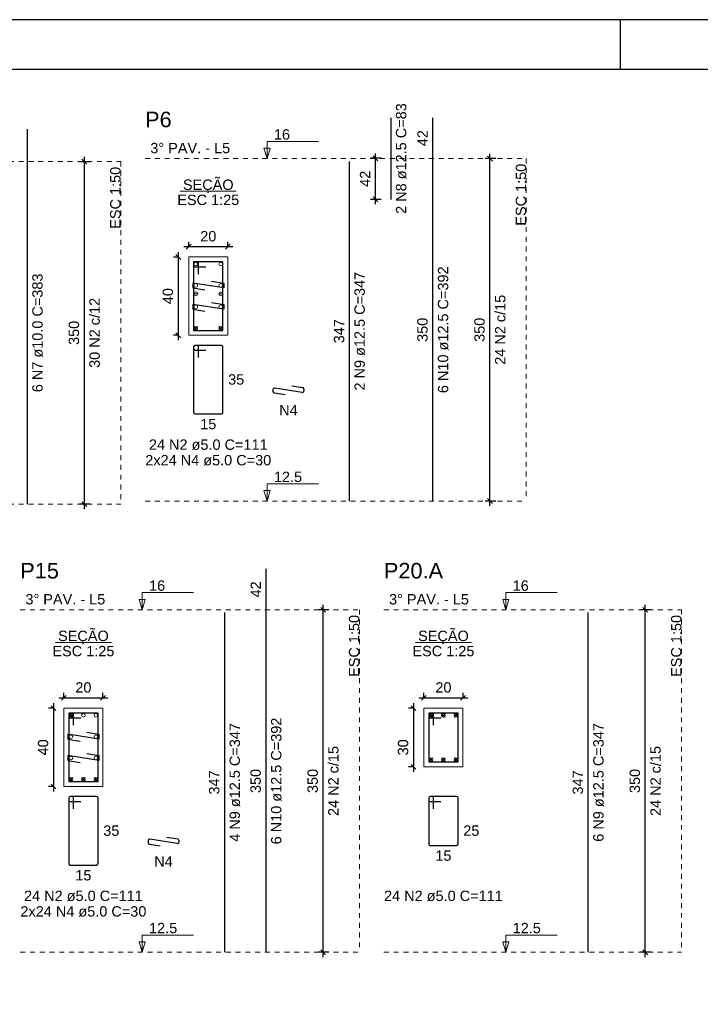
# Model space of a CAD drawing. Header units: millimetres. Extents: x 10 to 1250, y -62 to 528.
# Tile 253 of 256: x 286 to 300, y 352 to 372. Entities that reach past the tile are written whole.
import ezdxf

# ---------------------------------------------------------------- set-up
doc = ezdxf.new("R2010")
doc.units = ezdxf.units.MM
doc.header["$LTSCALE"] = 0.05
doc.linetypes.add('DOT', pattern=[6.35, 0, -6.35])
for name, color, linetype, lineweight in [('Descrição da armadura', 7, 'Continuous', 5), ('DT-Barras na forma', 2, 'Continuous', 30), ('DT-Barras no corte', 5, 'Continuous', 5), ('DT-Barras rebatidas', 2, 'Continuous', 30), ('DT-Cotas', 9, 'Continuous', 5), ('DT-Forma', 5, 'Continuous', 5), ('DT-Pontilhado', 9, 'DOT', 5), ('DT-Textos', 7, 'Continuous', 5), ('DT-Título', 3, 'Continuous', 20), ('Textos armaduras', 7, 'Continuous', 5)]:
    doc.layers.add(name, color=color, linetype=linetype, lineweight=lineweight)
doc.layers.add('FOLHA_PADRÃO', color=7, linetype='Continuous')
doc.styles.add('Arial', font='arial.ttf')
doc.styles.get("Standard").update_dxf_attribs({"font": 'arial.ttf'})
doc.dimstyles.new('UM_25.000000', dxfattribs={"dimtxt": 0.18, "dimasz": 0.1, "dimexe": 0.1, "dimexo": 0.2, "dimgap": 0, "dimtad": 1, "dimtih": 1, "dimtoh": 1, "dimdec": 1, "dimlfac": 25, "dimzin": 0, "dimdsep": 46, "dimtxsty": 'Standard', "dimcen": 0.09, "dimdle": 0.1, "dimadec": 1, "dimazin": 2, "dimtfac": 1, "dimtdec": 4, "dimtofl": 0, "dimtmove": 0, "dimatfit": 3, "dimfxl": 1, "dimtolj": 1, "dimarcsym": 0})
doc.dimstyles.new('UM_50.000000', dxfattribs={"dimtxt": 0.18, "dimasz": 0.1, "dimexe": 0.1, "dimexo": 0.2, "dimgap": 0.1, "dimtad": 1, "dimdec": 1, "dimlfac": 50, "dimzin": 0, "dimdsep": 46, "dimtxsty": 'Standard', "dimblk": 'OBLIQUE', "dimcen": 0.09, "dimdle": 0.1, "dimadec": 1, "dimazin": 2, "dimtfac": 1, "dimtdec": 1, "dimtofl": 0, "dimtmove": 0, "dimatfit": 3, "dimldrblk": 'OBLIQUE', "dimfxl": 1, "dimtolj": 1, "dimarcsym": 1})

# ---------------------------------------------------------------- blocks, each defined once
blk = doc.blocks.new('_Oblique')
at = {"color": 0, "linetype": 'ByBlock', "lineweight": -2}
blk.add_line((-0.5, -0.5), (0.5, 0.5), dxfattribs=at)
blk = doc.blocks.new('*D3539')
at = {"layer": 'Defpoints', "color": 0, "transparency": 16777216}
for p in [(287.768, 369.377), (288.086, 369.377), (288.086, 362.377)]:
    blk.add_point(p, dxfattribs=at)
at = {"layer": 'DT-Cotas', "color": 0, "lineweight": -2, "transparency": 16777216}
for p, q in [((287.886, 369.377), (287.668, 369.377)), ((287.768, 362.277), (287.768, 369.477)), ((287.886, 362.377), (287.668, 362.377))]:
    blk.add_line(p, q, dxfattribs=at)
at = {"layer": 'DT-Cotas', "color": 0, "lineweight": -2, "transparency": 16777216, "xscale": 0.1, "yscale": 0.1, "zscale": 0.1}
for p, rotation in [((287.768, 369.377), 90), ((287.768, 362.377), 270)]:
    blk.add_blockref('_Oblique', p, dxfattribs=dict(at, rotation=rotation))
blk = doc.blocks.new('*D3540')
at = {"layer": 'Defpoints', "color": 0, "transparency": 16777216}
for p in [(287.768, 369.377), (288.086, 369.377), (288.086, 362.377)]:
    blk.add_point(p, dxfattribs=at)
at = {"layer": 'DT-Cotas', "color": 0, "lineweight": -2, "transparency": 16777216}
for p, q in [((287.886, 369.377), (287.668, 369.377)), ((287.768, 362.277), (287.768, 369.477)), ((287.886, 362.377), (287.668, 362.377))]:
    blk.add_line(p, q, dxfattribs=at)
at = {"layer": 'DT-Cotas', "color": 0, "lineweight": -2, "transparency": 16777216, "xscale": 0.1, "yscale": 0.1, "zscale": 0.1}
for p, rotation in [((287.768, 369.377), 90), ((287.768, 362.377), 270)]:
    blk.add_blockref('_Oblique', p, dxfattribs=dict(at, rotation=rotation))
blk = doc.blocks.new('*D3549')
at = {"layer": 'Defpoints', "color": 0, "transparency": 16777216}
for p in [(289.9, 367.428), (289.688, 365.828), (289.9, 365.828)]:
    blk.add_point(p, dxfattribs=at)
at = {"layer": 'DT-Cotas', "color": 0, "lineweight": -2, "transparency": 16777216}
for p, q in [((289.688, 367.528), (289.688, 365.728)), ((289.7, 367.428), (289.588, 367.428)), ((289.7, 365.828), (289.588, 365.828))]:
    blk.add_line(p, q, dxfattribs=at)
at = {"layer": 'DT-Cotas', "color": 0, "lineweight": -2, "transparency": 16777216, "xscale": 0.1, "yscale": 0.1, "zscale": 0.1}
for p, rotation in [((289.688, 367.428), 90), ((289.688, 365.828), 270)]:
    blk.add_blockref('_Oblique', p, dxfattribs=dict(at, rotation=rotation))
at = {"layer": 'DT-Cotas', "transparency": 16777216, "insert": (289.476, 366.628), "char_height": 0.2118, "attachment_point": 5, "rotation": 90, "style": 'Arial'}
blk.add_mtext('\\A1;40', dxfattribs=at)
blk = doc.blocks.new('*D3550')
at = {"layer": 'Defpoints', "color": 0, "transparency": 16777216}
for p in [(290.7, 367.64), (289.9, 367.428), (290.7, 367.428)]:
    blk.add_point(p, dxfattribs=at)
at = {"layer": 'DT-Cotas', "color": 0, "lineweight": -2, "transparency": 16777216}
for p, q in [((289.9, 367.628), (289.9, 367.74)), ((290.7, 367.628), (290.7, 367.74)), ((289.8, 367.64), (290.8, 367.64))]:
    blk.add_line(p, q, dxfattribs=at)
at = {"layer": 'DT-Cotas', "color": 0, "lineweight": -2, "transparency": 16777216, "xscale": 0.1, "yscale": 0.1, "zscale": 0.1, "rotation": 180}
blk.add_blockref('_Oblique', (289.9, 367.64), dxfattribs=at)
at = {"layer": 'DT-Cotas', "color": 0, "lineweight": -2, "transparency": 16777216, "xscale": 0.1, "yscale": 0.1, "zscale": 0.1}
blk.add_blockref('_Oblique', (290.7, 367.64), dxfattribs=at)
at = {"layer": 'DT-Cotas', "transparency": 16777216, "insert": (290.3, 367.852), "char_height": 0.2118, "attachment_point": 5, "rotation": 0.0057, "style": 'Arial'}
blk.add_mtext('\\A1;20', dxfattribs=at)
blk = doc.blocks.new('*D3551')
at = {"layer": 'Defpoints', "color": 0, "transparency": 16777216}
for p in [(293.716, 369.447), (294.034, 369.447), (294.034, 368.607)]:
    blk.add_point(p, dxfattribs=at)
at = {"layer": 'DT-Cotas', "color": 0, "lineweight": -2, "transparency": 16777216}
for p, q in [((293.716, 368.507), (293.716, 369.547)), ((293.834, 369.447), (293.616, 369.447)), ((293.834, 368.607), (293.616, 368.607))]:
    blk.add_line(p, q, dxfattribs=at)
at = {"layer": 'DT-Cotas', "color": 0, "lineweight": -2, "transparency": 16777216, "xscale": 0.1, "yscale": 0.1, "zscale": 0.1}
for p, rotation in [((293.716, 369.447), 90), ((293.716, 368.607), 270)]:
    blk.add_blockref('_Oblique', p, dxfattribs=dict(at, rotation=rotation))
at = {"layer": 'DT-Cotas', "transparency": 16777216, "insert": (293.504, 369.027), "char_height": 0.2118, "attachment_point": 5, "rotation": 90, "style": 'Arial'}
blk.add_mtext('\\A1;42', dxfattribs=at)
blk = doc.blocks.new('*D3552')
at = {"layer": 'Defpoints', "color": 0, "transparency": 16777216}
for p in [(296.056, 369.44), (296.374, 369.44), (296.374, 362.44)]:
    blk.add_point(p, dxfattribs=at)
at = {"layer": 'DT-Cotas', "color": 0, "lineweight": -2, "transparency": 16777216}
for p, q in [((296.056, 362.34), (296.056, 369.54)), ((296.174, 369.44), (295.956, 369.44)), ((296.174, 362.44), (295.956, 362.44))]:
    blk.add_line(p, q, dxfattribs=at)
at = {"layer": 'DT-Cotas', "color": 0, "lineweight": -2, "transparency": 16777216, "xscale": 0.1, "yscale": 0.1, "zscale": 0.1}
for p, rotation in [((296.056, 369.44), 90), ((296.056, 362.44), 270)]:
    blk.add_blockref('_Oblique', p, dxfattribs=dict(at, rotation=rotation))
blk = doc.blocks.new('*D3553')
at = {"layer": 'Defpoints', "color": 0, "transparency": 16777216}
for p in [(296.056, 369.44), (296.374, 369.44), (296.374, 362.44)]:
    blk.add_point(p, dxfattribs=at)
at = {"layer": 'DT-Cotas', "color": 0, "lineweight": -2, "transparency": 16777216}
for p, q in [((296.056, 362.34), (296.056, 369.54)), ((296.174, 369.44), (295.956, 369.44)), ((296.174, 362.44), (295.956, 362.44))]:
    blk.add_line(p, q, dxfattribs=at)
at = {"layer": 'DT-Cotas', "color": 0, "lineweight": -2, "transparency": 16777216, "xscale": 0.1, "yscale": 0.1, "zscale": 0.1}
for p, rotation in [((296.056, 369.44), 90), ((296.056, 362.44), 270)]:
    blk.add_blockref('_Oblique', p, dxfattribs=dict(at, rotation=rotation))
blk = doc.blocks.new('*D3570')
at = {"layer": 'Defpoints', "color": 0, "transparency": 16777216}
for p in [(287.348, 358.205), (287.137, 356.605), (287.348, 356.605)]:
    blk.add_point(p, dxfattribs=at)
at = {"layer": 'DT-Cotas', "color": 0, "lineweight": -2, "transparency": 16777216}
for p, q in [((287.137, 358.305), (287.137, 356.505)), ((287.148, 358.205), (287.037, 358.205)), ((287.148, 356.605), (287.037, 356.605))]:
    blk.add_line(p, q, dxfattribs=at)
at = {"layer": 'DT-Cotas', "color": 0, "lineweight": -2, "transparency": 16777216, "xscale": 0.1, "yscale": 0.1, "zscale": 0.1}
for p, rotation in [((287.137, 358.205), 90), ((287.137, 356.605), 270)]:
    blk.add_blockref('_Oblique', p, dxfattribs=dict(at, rotation=rotation))
at = {"layer": 'DT-Cotas', "transparency": 16777216, "insert": (286.925, 357.405), "char_height": 0.2118, "attachment_point": 5, "rotation": 90, "style": 'Arial'}
blk.add_mtext('\\A1;40', dxfattribs=at)
blk = doc.blocks.new('*D3571')
at = {"layer": 'Defpoints', "color": 0, "transparency": 16777216}
for p in [(288.148, 358.417), (287.348, 358.205), (288.148, 358.205)]:
    blk.add_point(p, dxfattribs=at)
at = {"layer": 'DT-Cotas', "color": 0, "lineweight": -2, "transparency": 16777216}
for p, q in [((287.348, 358.405), (287.348, 358.517)), ((288.148, 358.405), (288.148, 358.517)), ((287.248, 358.417), (288.248, 358.417))]:
    blk.add_line(p, q, dxfattribs=at)
at = {"layer": 'DT-Cotas', "color": 0, "lineweight": -2, "transparency": 16777216, "xscale": 0.1, "yscale": 0.1, "zscale": 0.1, "rotation": 180}
blk.add_blockref('_Oblique', (287.348, 358.417), dxfattribs=at)
at = {"layer": 'DT-Cotas', "color": 0, "lineweight": -2, "transparency": 16777216, "xscale": 0.1, "yscale": 0.1, "zscale": 0.1}
blk.add_blockref('_Oblique', (288.148, 358.417), dxfattribs=at)
at = {"layer": 'DT-Cotas', "transparency": 16777216, "insert": (287.748, 358.629), "char_height": 0.2118, "attachment_point": 5, "rotation": 0.0057, "style": 'Arial'}
blk.add_mtext('\\A1;20', dxfattribs=at)
blk = doc.blocks.new('*D3572')
at = {"layer": 'Defpoints', "color": 0, "transparency": 16777216}
for p in [(292.647, 360.217), (292.965, 360.217), (292.965, 353.217)]:
    blk.add_point(p, dxfattribs=at)
at = {"layer": 'DT-Cotas', "color": 0, "lineweight": -2, "transparency": 16777216}
for p, q in [((292.647, 353.117), (292.647, 360.317)), ((292.765, 360.217), (292.547, 360.217)), ((292.765, 353.217), (292.547, 353.217))]:
    blk.add_line(p, q, dxfattribs=at)
at = {"layer": 'DT-Cotas', "color": 0, "lineweight": -2, "transparency": 16777216, "xscale": 0.1, "yscale": 0.1, "zscale": 0.1}
for p, rotation in [((292.647, 360.217), 90), ((292.647, 353.217), 270)]:
    blk.add_blockref('_Oblique', p, dxfattribs=dict(at, rotation=rotation))
blk = doc.blocks.new('*D3573')
at = {"layer": 'Defpoints', "color": 0, "transparency": 16777216}
for p in [(292.647, 360.217), (292.965, 360.217), (292.965, 353.217)]:
    blk.add_point(p, dxfattribs=at)
at = {"layer": 'DT-Cotas', "color": 0, "lineweight": -2, "transparency": 16777216}
for p, q in [((292.647, 353.117), (292.647, 360.317)), ((292.765, 360.217), (292.547, 360.217)), ((292.765, 353.217), (292.547, 353.217))]:
    blk.add_line(p, q, dxfattribs=at)
at = {"layer": 'DT-Cotas', "color": 0, "lineweight": -2, "transparency": 16777216, "xscale": 0.1, "yscale": 0.1, "zscale": 0.1}
for p, rotation in [((292.647, 360.217), 90), ((292.647, 353.217), 270)]:
    blk.add_blockref('_Oblique', p, dxfattribs=dict(at, rotation=rotation))
blk = doc.blocks.new('*D3574')
at = {"layer": 'Defpoints', "color": 0, "transparency": 16777216}
for p in [(294.705, 358.205), (294.493, 357.007), (294.705, 357.007)]:
    blk.add_point(p, dxfattribs=at)
at = {"layer": 'DT-Cotas', "color": 0, "lineweight": -2, "transparency": 16777216}
for p, q in [((294.493, 358.305), (294.493, 356.907)), ((294.505, 358.205), (294.393, 358.205)), ((294.505, 357.007), (294.393, 357.007))]:
    blk.add_line(p, q, dxfattribs=at)
at = {"layer": 'DT-Cotas', "color": 0, "lineweight": -2, "transparency": 16777216, "xscale": 0.1, "yscale": 0.1, "zscale": 0.1}
for p, rotation in [((294.493, 358.205), 90), ((294.493, 357.007), 270)]:
    blk.add_blockref('_Oblique', p, dxfattribs=dict(at, rotation=rotation))
at = {"layer": 'DT-Cotas', "transparency": 16777216, "insert": (294.281, 357.405), "char_height": 0.2118, "attachment_point": 5, "rotation": 90, "style": 'Arial'}
blk.add_mtext('\\A1;30', dxfattribs=at)
blk = doc.blocks.new('*D3575')
at = {"layer": 'Defpoints', "color": 0, "transparency": 16777216}
for p in [(295.505, 358.417), (294.705, 358.205), (295.505, 358.205)]:
    blk.add_point(p, dxfattribs=at)
at = {"layer": 'DT-Cotas', "color": 0, "lineweight": -2, "transparency": 16777216}
for p, q in [((294.705, 358.405), (294.705, 358.517)), ((295.505, 358.405), (295.505, 358.517)), ((294.605, 358.417), (295.605, 358.417))]:
    blk.add_line(p, q, dxfattribs=at)
at = {"layer": 'DT-Cotas', "color": 0, "lineweight": -2, "transparency": 16777216, "xscale": 0.1, "yscale": 0.1, "zscale": 0.1, "rotation": 180}
blk.add_blockref('_Oblique', (294.705, 358.417), dxfattribs=at)
at = {"layer": 'DT-Cotas', "color": 0, "lineweight": -2, "transparency": 16777216, "xscale": 0.1, "yscale": 0.1, "zscale": 0.1}
blk.add_blockref('_Oblique', (295.505, 358.417), dxfattribs=at)
at = {"layer": 'DT-Cotas', "transparency": 16777216, "insert": (295.105, 358.629), "char_height": 0.2118, "attachment_point": 5, "rotation": 0.0057, "style": 'Arial'}
blk.add_mtext('\\A1;20', dxfattribs=at)
blk = doc.blocks.new('*D3576')
at = {"layer": 'Defpoints', "color": 0, "transparency": 16777216}
for p in [(299.23, 360.217), (299.548, 360.217), (299.548, 353.217)]:
    blk.add_point(p, dxfattribs=at)
at = {"layer": 'DT-Cotas', "color": 0, "lineweight": -2, "transparency": 16777216}
for p, q in [((299.23, 353.117), (299.23, 360.317)), ((299.348, 360.217), (299.13, 360.217)), ((299.348, 353.217), (299.13, 353.217))]:
    blk.add_line(p, q, dxfattribs=at)
at = {"layer": 'DT-Cotas', "color": 0, "lineweight": -2, "transparency": 16777216, "xscale": 0.1, "yscale": 0.1, "zscale": 0.1}
for p, rotation in [((299.23, 360.217), 90), ((299.23, 353.217), 270)]:
    blk.add_blockref('_Oblique', p, dxfattribs=dict(at, rotation=rotation))
blk = doc.blocks.new('A2')
at = {"layer": 'FOLHA_PADRÃO', "color": 1, "linetype": 'Continuous'}
for points in [[(0, -42), (59.4, -42), (59.4, 0), (0, 0), (0, -42)], [(40.9, -1.008), (40.9, -0.008)]]:
    blk.add_lwpolyline(points, dxfattribs=at)
at = {"layer": 'FOLHA_PADRÃO', "color": 6, "linetype": 'Continuous'}
blk.add_lwpolyline([(1, -1.008), (58.4, -1.008), (58.4, -41.008), (1, -41.008), (1, -1.008)], dxfattribs=at)

msp = doc.modelspace()

# ---------------------------------------------------------------- linework, layer by layer
at = {"layer": 'DT-Barras na forma'}
for points in [[(290.1, 367.0784), (290.1, 367.3284), (290, 367.3284), (290, 365.9284), (290.6, 365.9284), (290.6, 367.3284), (290, 367.3284), (290, 367.2284), (290.25, 367.2284)], [(290.3681, 366.9359), (290.615, 366.8967), (290.615, 366.7967), (289.985, 366.8967), (289.985, 366.7967), (290.2319, 366.7575)], [(290.3681, 366.4992), (290.615, 366.46), (290.615, 366.36), (289.985, 366.46), (289.985, 366.36), (290.2319, 366.3208)], [(287.5484, 357.8553), (287.5484, 358.1053), (287.4484, 358.1053), (287.4484, 356.7053), (288.0484, 356.7053), (288.0484, 358.1053), (287.4484, 358.1053), (287.4484, 358.0053), (287.6984, 358.0053)], [(294.9045, 357.8553), (294.9045, 358.1053), (294.8045, 358.1053), (294.8045, 357.1072), (295.4045, 357.1072), (295.4045, 358.1053), (294.8045, 358.1053), (294.8045, 358.0053), (295.0545, 358.0053)], [(287.8165, 357.7128), (288.0634, 357.6736), (288.0634, 357.5736), (287.4334, 357.6736), (287.4334, 357.5736), (287.6803, 357.5344)], [(287.8165, 357.2761), (288.0634, 357.2369), (288.0634, 357.1369), (287.4334, 357.2369), (287.4334, 357.1369), (287.6803, 357.0977)]]:
    msp.add_lwpolyline(points, dxfattribs=at)
at = {"layer": 'DT-Barras no corte'}
for p, q in [((290, 366.6767), (290.09, 366.6767)), ((290.51, 366.6767), (290.6, 366.6767)), ((290.0075, 365.9359), (290.0825, 366.0109)), ((290.0075, 366.0109), (290.0825, 365.9359)), ((290.5175, 365.9359), (290.5925, 366.0109)), ((290.5175, 366.0109), (290.5925, 365.9359)), ((287.4559, 358.0228), (287.5309, 358.0978)), ((287.4559, 358.0978), (287.5309, 358.0228)), ((294.812, 358.0228), (294.887, 358.0978)), ((294.812, 358.0978), (294.887, 358.0228)), ((295.067, 358.0228), (295.142, 358.0978)), ((295.067, 358.0978), (295.142, 358.0228)), ((295.322, 358.0228), (295.397, 358.0978)), ((295.322, 358.0978), (295.397, 358.0228)), ((294.812, 357.1147), (294.887, 357.1897)), ((294.812, 357.1897), (294.887, 357.1147)), ((295.067, 357.1147), (295.142, 357.1897)), ((295.067, 357.1897), (295.142, 357.1147)), ((295.322, 357.1147), (295.397, 357.1897)), ((295.322, 357.1897), (295.397, 357.1147)), ((287.4559, 356.7128), (287.5309, 356.7878)), ((287.4559, 356.7878), (287.5309, 356.7128)), ((287.7109, 356.7128), (287.7859, 356.7878)), ((287.7109, 356.7878), (287.7859, 356.7128)), ((287.9659, 356.7128), (288.0409, 356.7878)), ((287.9659, 356.7878), (288.0409, 356.7128))]:
    msp.add_line(p, q, dxfattribs=at)
for centre in [(290.045, 367.2834), (290.555, 367.2834), (290.045, 366.8467), (290.045, 366.6767), (290.555, 366.8467), (290.555, 366.6767), (290.045, 366.41), (290.555, 366.41), (290.045, 365.9734), (290.555, 365.9734), (287.4934, 358.0603), (287.7484, 358.0603), (288.0034, 358.0603), (294.8495, 358.0603), (295.1045, 358.0603), (295.3595, 358.0603), (287.4934, 357.6236), (288.0034, 357.6236), (287.4934, 357.1869), (288.0034, 357.1869), (294.8495, 357.1522), (295.1045, 357.1522), (295.3595, 357.1522), (287.4934, 356.7503), (287.7484, 356.7503), (288.0034, 356.7503)]:
    msp.add_circle(centre, 0.0375, dxfattribs=at)
at = {"layer": 'DT-Barras rebatidas'}
for p, q in [((294.0338, 368.6065), (294.0338, 370.2744)), ((294.891, 369.4405), (294.891, 370.2744)), ((286.6035, 369.3775), (286.6035, 370.0446)), ((286.6035, 362.3775), (286.6035, 369.3775)), ((293.1866, 362.4405), (293.1866, 369.3825)), ((294.891, 362.4405), (294.891, 369.4405)), ((290, 365.5925), (290, 364.2525)), ((290, 365.5925), (290, 365.5525)), ((290.07, 365.6225), (290.03, 365.6225)), ((290.57, 365.6225), (290.03, 365.6225)), ((290.03, 365.5225), (290.25, 365.5225)), ((290.1, 365.3725), (290.1, 365.5925)), ((290.6, 364.2525), (290.6, 365.5925)), ((291.6221, 364.719), (291.6221, 364.6797)), ((292.2174, 364.6596), (291.6568, 364.7486)), ((292.0052, 364.7933), (292.2268, 364.7581)), ((292.2521, 364.7285), (292.2521, 364.6893)), ((291.6474, 364.6501), (291.869, 364.6149)), ((290.03, 364.2225), (290.57, 364.2225)), ((291.4822, 360.2174), (291.4822, 361.0513)), ((290.635, 353.2174), (290.635, 360.1594)), ((291.4822, 353.2174), (291.4822, 360.2174)), ((298.0652, 353.2174), (298.0652, 360.1594)), ((287.4484, 356.3694), (287.4484, 355.0294)), ((287.4484, 356.3694), (287.4484, 356.3294)), ((287.5184, 356.3994), (287.4784, 356.3994)), ((288.0184, 356.3994), (287.4784, 356.3994)), ((287.4784, 356.2994), (287.6984, 356.2994)), ((287.5484, 356.1494), (287.5484, 356.3694)), ((288.0484, 355.0294), (288.0484, 356.3694)), ((294.8045, 356.3694), (294.8045, 355.4313)), ((294.8045, 356.3694), (294.8045, 356.3294)), ((294.8745, 356.3994), (294.8345, 356.3994)), ((295.3745, 356.3994), (294.8345, 356.3994)), ((294.8345, 356.2994), (295.0545, 356.2994)), ((294.9045, 356.1494), (294.9045, 356.3694)), ((295.4045, 355.4313), (295.4045, 356.3694)), ((289.0705, 355.4959), (289.0705, 355.4566)), ((289.6658, 355.4365), (289.1052, 355.5255)), ((289.4536, 355.5702), (289.6752, 355.535)), ((289.7005, 355.5054), (289.7005, 355.4662)), ((289.0958, 355.427), (289.3174, 355.3918)), ((294.8345, 355.4013), (295.3745, 355.4013)), ((287.4784, 354.9994), (288.0184, 354.9994))]:
    msp.add_line(p, q, dxfattribs=at)
for centre, start, end in [((290.03, 365.5925), 90, 180), ((290.03, 365.5925), 90, 180), ((290.03, 365.5525), 180, 270), ((290.07, 365.5925), 0, 90), ((290.57, 365.5925), 0, 90), ((291.6521, 364.719), 80.98068, 180), ((292.2221, 364.7285), 0, 80.98068), ((291.6521, 364.6797), 180, 260.98068), ((292.2221, 364.6893), 260.98068, 0), ((290.03, 364.2525), 180, 270), ((290.57, 364.2525), 270, 0), ((287.4784, 356.3694), 90, 180), ((287.4784, 356.3694), 90, 180), ((287.4784, 356.3294), 180, 270), ((287.5184, 356.3694), 0, 90), ((288.0184, 356.3694), 0, 90), ((294.8345, 356.3694), 90, 180), ((294.8345, 356.3694), 90, 180), ((294.8345, 356.3294), 180, 270), ((294.8745, 356.3694), 0, 90), ((295.3745, 356.3694), 0, 90), ((289.1005, 355.4959), 80.98068, 180), ((289.1005, 355.4566), 180, 260.98068), ((289.6705, 355.4662), 260.98068, 0), ((289.6705, 355.5054), 0, 80.98068), ((294.8345, 355.4313), 180, 270), ((295.3745, 355.4313), 270, 0), ((287.4784, 355.0294), 180, 270), ((288.0184, 355.0294), 270, 0)]:
    msp.add_arc(centre, 0.03, start, end, dxfattribs=at)
at = {"layer": 'DT-Forma'}
for points in [[(289.9, 365.8284), (290.7, 365.8284), (290.7, 367.4284), (289.9, 367.4284), (289.9, 365.8284)], [(287.3484, 356.6053), (288.1484, 356.6053), (288.1484, 358.2053), (287.3484, 358.2053), (287.3484, 356.6053)], [(294.7045, 357.0072), (295.5045, 357.0072), (295.5045, 358.2053), (294.7045, 358.2053), (294.7045, 357.0072)]]:
    msp.add_lwpolyline(points, close=True, dxfattribs=at)
at = {"layer": 'DT-Pontilhado', "ltscale": 0.2}
for p, q in [((282.4266, 369.3775), (288.5097, 369.3775)), ((288.5097, 369.3775), (288.5097, 362.3775)), ((289.0097, 369.4405), (296.7972, 369.4405)), ((296.7972, 369.4405), (296.7972, 362.4405)), ((282.4266, 362.3775), (288.5097, 362.3775)), ((289.0097, 362.4405), (296.7972, 362.4405)), ((286.4581, 360.2174), (293.3884, 360.2174)), ((293.3884, 360.2174), (293.3884, 353.2174)), ((293.8884, 360.2174), (299.9714, 360.2174)), ((299.9714, 360.2174), (299.9714, 353.2174)), ((286.4581, 353.2174), (293.3884, 353.2174)), ((293.8884, 353.2174), (299.9714, 353.2174))]:
    msp.add_line(p, q, dxfattribs=at)
at = {"layer": 'DT-Textos'}
for p, q in [((289.7278, 368.7733), (290.8722, 368.7733)), ((287.1762, 359.5502), (288.3206, 359.5502)), ((294.5323, 359.5502), (295.6767, 359.5502))]:
    msp.add_line(p, q, dxfattribs=at)
for points in [[(291.5012, 369.4405), (291.5647, 369.6523), (291.4376, 369.6523), (291.5012, 369.4405), (291.5012, 369.7905), (292.5512, 369.7905)], [(291.5012, 362.4405), (291.5647, 362.6523), (291.4376, 362.6523), (291.5012, 362.4405), (291.5012, 362.7905), (292.5512, 362.7905)], [(288.9496, 360.2174), (289.0131, 360.4292), (288.886, 360.4292), (288.9496, 360.2174), (288.9496, 360.5674), (289.9996, 360.5674)], [(296.3798, 360.2174), (296.4434, 360.4292), (296.3163, 360.4292), (296.3798, 360.2174), (296.3798, 360.5674), (297.4298, 360.5674)], [(288.9496, 353.2174), (289.0131, 353.4292), (288.886, 353.4292), (288.9496, 353.2174), (288.9496, 353.5674), (289.9996, 353.5674)], [(296.3798, 353.2174), (296.4434, 353.4292), (296.3163, 353.4292), (296.3798, 353.2174), (296.3798, 353.5674), (297.4298, 353.5674)]]:
    msp.add_lwpolyline(points, dxfattribs=at)

# ---------------------------------------------------------------- block references
msp.add_blockref('A2', (257.82, 372.2791))

# ---------------------------------------------------------------- texts
at = {"layer": 'Descrição da armadura', "linetype": 'Continuous', "char_height": 0.2118, "attachment_point": 8, "rotation": 90, "line_spacing_factor": 0.798, "style": 'Arial'}
for s, insert, width in [('2 N8 ø12.5 C=83', (294.3515, 369.4405), 4.534748), ('6 N10 ø12.5 C=392', (295.2087, 365.9405), 5.194653), ('6 N7 ø10.0 C=383', (286.9212, 365.8775), 4.8647), ('2 N9 ø12.5 C=347', (293.5043, 365.9115), 4.8647), ('30 N2 c/12', (288.0861, 365.8775), 2.869342), ('24 N2 c/15', (296.3736, 365.9405), 2.869342), ('6 N10 ø12.5 C=392', (291.7999, 356.7174), 5.194653), ('4 N9 ø12.5 C=347', (290.9527, 356.6884), 4.8647), ('6 N9 ø12.5 C=347', (298.3829, 356.6884), 4.8647), ('24 N2 c/15', (292.9648, 356.7174), 2.869342), ('24 N2 c/15', (299.5478, 356.7174), 2.869342)]:
    msp.add_mtext(s, dxfattribs=dict(at, insert=insert, width=width))
at = {"layer": 'Descrição da armadura', "linetype": 'Continuous', "char_height": 0.2118, "attachment_point": 8, "line_spacing_factor": 0.798, "style": 'Arial'}
for s, insert, width in [('N4', (291.9371, 364.1913), 0.758398), ('24 N2 ø5.0 C=111', (290.3, 363.4812), 4.8647), ('2x24 N4 ø5.0 C=30', (290.3, 363.1635), 5.097485), ('N4', (289.3855, 354.9682), 0.758398), ('24 N2 ø5.0 C=111', (287.7484, 354.2581), 4.8647), ('24 N2 ø5.0 C=111', (295.1045, 354.2581), 4.8647), ('2x24 N4 ø5.0 C=30', (287.7484, 353.9404), 5.097485)]:
    msp.add_mtext(s, dxfattribs=dict(at, insert=insert, width=width))
at = {"layer": 'DT-Cotas', "linetype": 'Continuous', "char_height": 0.2118, "width": 0.989858, "attachment_point": 8, "rotation": 90, "line_spacing_factor": 0.798, "style": 'Arial'}
for insert in [(287.6625, 365.8775), (295.95, 365.9405), (292.5412, 356.7174), (299.1242, 356.7174)]:
    msp.add_mtext('350', dxfattribs=dict(at, insert=insert))
at = {"layer": 'DT-Textos', "char_height": 0.2118, "attachment_point": 7, "line_spacing_factor": 0.798, "style": 'Arial'}
for s, insert, width in [('16', (291.6412, 369.8255), 0.651741), ('12.5', (291.6412, 362.8255), 1.140404), ('16', (289.0896, 360.6024), 0.651741), ('16', (296.5198, 360.6024), 0.651741), ('12.5', (289.0896, 353.6024), 1.140404), ('12.5', (296.5198, 353.6024), 1.140404)]:
    msp.add_mtext(s, dxfattribs=dict(at, insert=insert, width=width))
at = {"layer": 'DT-Textos', "linetype": 'Continuous', "char_height": 0.2118, "line_spacing_factor": 0.798, "style": 'Arial'}
for s, insert, width, attachment_point in [('3%%d PAV. - L5', (289.1156, 369.5464), 3.210354, 7), ('SEÇÃO', (290.2995, 368.7351), 2.051353, 8), ('ESC 1:25', (290.3, 368.4874), 2.507973, 8), ('3%%d PAV. - L5', (286.564, 360.3233), 3.210354, 7), ('3%%d PAV. - L5', (293.9943, 360.3233), 3.210354, 7), ('SEÇÃO', (287.7479, 359.5125), 2.051353, 8), ('SEÇÃO', (295.1049, 359.5125), 2.051353, 8), ('ESC 1:25', (287.7484, 359.2643), 2.507973, 8), ('ESC 1:25', (295.1045, 359.2643), 2.507973, 8)]:
    msp.add_mtext(s, dxfattribs=dict(at, insert=insert, width=width, attachment_point=attachment_point))
at = {"layer": 'DT-Textos', "linetype": 'Continuous', "char_height": 0.2118, "width": 2.507973, "attachment_point": 9, "rotation": 90, "line_spacing_factor": 0.798, "style": 'Arial'}
for insert in [(288.5097, 369.2716), (296.7972, 369.3346), (293.3884, 360.1115), (299.9714, 360.1115)]:
    msp.add_mtext('ESC 1:50', dxfattribs=dict(at, insert=insert))
at = {"layer": 'DT-Título', "linetype": 'Continuous', "char_height": 0.3177, "attachment_point": 7, "line_spacing_factor": 0.798, "style": 'Arial'}
for s, insert, width in [('P6', (289.0097, 370.0759), 1.194477), ('P20.A', (293.8884, 360.8528), 1.737595), ('P15', (286.4581, 360.8528), 1.737595)]:
    msp.add_mtext(s, dxfattribs=dict(at, insert=insert, width=width))
at = {"layer": 'Textos armaduras', "linetype": 'Continuous', "char_height": 0.2118, "attachment_point": 7, "rotation": 90, "line_spacing_factor": 0.798, "style": 'Arial'}
for s, insert, width in [('42', (294.7851, 369.6924), 0.659905), ('347', (293.0807, 365.664), 0.989858), ('350', (294.7851, 365.693), 0.989858), ('42', (291.3763, 360.4693), 0.659905), ('347', (290.5291, 356.4409), 0.989858), ('350', (291.3763, 356.4699), 0.989858), ('347', (297.9593, 356.4409), 0.989858)]:
    msp.add_mtext(s, dxfattribs=dict(at, insert=insert, width=width))
at = {"layer": 'Textos armaduras', "linetype": 'Continuous', "char_height": 0.2118, "width": 0.659905, "attachment_point": 7, "line_spacing_factor": 0.798, "style": 'Arial'}
for s, insert in [('35', (290.7059, 364.8166)), ('15', (290.135, 363.9048)), ('35', (288.1543, 355.5935)), ('25', (295.5104, 355.5935)), ('15', (294.9396, 355.0836)), ('15', (287.5834, 354.6817))]:
    msp.add_mtext(s, dxfattribs=dict(at, insert=insert))

# ---------------------------------------------------------------- dimensions: what is measured, and where the dimension line sits
at = {"layer": 'DT-Cotas'}
for base, p1, p2, dimstyle, override, picture, middle in [((293.7161, 369.4465), (294.0338, 368.6065), (294.0338, 369.4465), 'UM_50.000000', {"dimtxt": 0.2118, "dimasz": 0.1, "dimexe": 0.1, "dimexo": 0.2, "dimtad": 1, "dimtih": 0, "dimtoh": 0, "dimdec": 1, "dimlfac": 50, "dimzin": 8, "dimtxsty": 'Arial', "dimblk": 'Oblique', "dimblk1": 'Oblique', "dimblk2": 'Oblique', "dimsah": 1, "dimdle": 0.1, "dimse1": 0, "dimse2": 0, "dimclrt": 256, "dimadec": 1, "dimazin": 3, "dimtmove": 2, "dimldrblk": 'Oblique'}, '*D3551', (293.5043, 369.0265)), ((289.6882, 365.8284), (289.9, 367.4284), (289.9, 365.8284), 'UM_25.000000', {"dimtxt": 0.2118, "dimasz": 0.1, "dimexe": 0.1, "dimexo": 0.2, "dimtad": 1, "dimtih": 0, "dimtoh": 0, "dimdec": 1, "dimlfac": 25, "dimzin": 8, "dimtxsty": 'Arial', "dimblk": 'Oblique', "dimblk1": 'Oblique', "dimblk2": 'Oblique', "dimsah": 1, "dimdle": 0.1, "dimse1": 0, "dimse2": 0, "dimclrt": 256, "dimadec": 1, "dimazin": 3, "dimtmove": 2, "dimldrblk": 'Oblique'}, '*D3549', (289.4764, 366.6284)), ((287.1366, 356.6053), (287.3484, 358.2053), (287.3484, 356.6053), 'UM_25.000000', {"dimtxt": 0.2118, "dimasz": 0.1, "dimexe": 0.1, "dimexo": 0.2, "dimtad": 1, "dimtih": 0, "dimtoh": 0, "dimdec": 1, "dimlfac": 25, "dimzin": 8, "dimtxsty": 'Arial', "dimblk": 'Oblique', "dimblk1": 'Oblique', "dimblk2": 'Oblique', "dimsah": 1, "dimdle": 0.1, "dimse1": 0, "dimse2": 0, "dimclrt": 256, "dimadec": 1, "dimazin": 3, "dimtmove": 2, "dimldrblk": 'Oblique'}, '*D3570', (286.9248, 357.4053)), ((294.4927, 357.0072), (294.7045, 358.2053), (294.7045, 357.0072), 'UM_25.000000', {"dimtxt": 0.2118, "dimasz": 0.1, "dimexe": 0.1, "dimexo": 0.2, "dimtad": 1, "dimtih": 0, "dimtoh": 0, "dimdec": 1, "dimlfac": 25, "dimzin": 8, "dimtxsty": 'Arial', "dimblk": 'Oblique', "dimblk1": 'Oblique', "dimblk2": 'Oblique', "dimsah": 1, "dimdle": 0.1, "dimse1": 0, "dimse2": 0, "dimclrt": 256, "dimadec": 1, "dimazin": 3, "dimtmove": 2, "dimldrblk": 'Oblique'}, '*D3574', (294.2809, 357.4053))]:
    dim = msp.add_linear_dim(base=base, p1=p1, p2=p2, angle=90, dimstyle=dimstyle, override=override, dxfattribs=at)
    dim.commit()
    dim.dimension.update_dxf_attribs({"geometry": picture, "text_midpoint": middle, "dimtype": 160, "text_rotation": 90})
for base, p1, p2, picture, middle in [((296.0559, 369.4405), (296.3736, 362.4405), (296.3736, 369.4405), '*D3552', (295.8441, 365.9405)), ((296.0559, 369.4405), (296.3736, 362.4405), (296.3736, 369.4405), '*D3553', (295.8441, 365.9405)), ((287.7684, 369.3775), (288.0861, 362.3775), (288.0861, 369.3775), '*D3539', (287.5566, 365.8775)), ((287.7684, 369.3775), (288.0861, 362.3775), (288.0861, 369.3775), '*D3540', (287.5566, 365.8775)), ((292.6471, 360.2174), (292.9648, 353.2174), (292.9648, 360.2174), '*D3572', (292.4353, 356.7174)), ((292.6471, 360.2174), (292.9648, 353.2174), (292.9648, 360.2174), '*D3573', (292.4353, 356.7174)), ((299.2301, 360.2174), (299.5478, 353.2174), (299.5478, 360.2174), '*D3576', (299.0183, 356.7174))]:
    dim = msp.add_linear_dim(base=base, p1=p1, p2=p2, angle=90, text=' ', dimstyle='UM_50.000000', override={"dimtxt": 0.2118, "dimasz": 0.1, "dimexe": 0.1, "dimexo": 0.2, "dimtad": 1, "dimtih": 0, "dimtoh": 0, "dimdec": 1, "dimlfac": 50, "dimzin": 8, "dimtxsty": 'Arial', "dimblk": 'Oblique', "dimblk1": 'Oblique', "dimblk2": 'Oblique', "dimsah": 1, "dimdle": 0.1, "dimse1": 0, "dimse2": 0, "dimclrt": 256, "dimadec": 1, "dimazin": 3, "dimtmove": 2, "dimldrblk": 'Oblique'}, dxfattribs=at)
    dim.commit()
    dim.dimension.update_dxf_attribs({"geometry": picture, "text_midpoint": middle, "dimtype": 160, "text_rotation": 90})
for base, p1, p2, picture, middle in [((290.7, 367.6402), (289.9, 367.4284), (290.7, 367.4284), '*D3550', (290.3, 367.852)), ((288.1484, 358.4171), (287.3484, 358.2053), (288.1484, 358.2053), '*D3571', (287.7484, 358.6289)), ((295.5045, 358.4171), (294.7045, 358.2053), (295.5045, 358.2053), '*D3575', (295.1045, 358.6289))]:
    dim = msp.add_linear_dim(base=base, p1=p1, p2=p2, dimstyle='UM_25.000000', override={"dimtxt": 0.2118, "dimasz": 0.1, "dimexe": 0.1, "dimexo": 0.2, "dimtad": 1, "dimtih": 0, "dimtoh": 0, "dimdec": 1, "dimlfac": 25, "dimzin": 8, "dimtxsty": 'Arial', "dimblk": 'Oblique', "dimblk1": 'Oblique', "dimblk2": 'Oblique', "dimsah": 1, "dimdle": 0.1, "dimse1": 0, "dimse2": 0, "dimclrt": 256, "dimadec": 1, "dimazin": 3, "dimtmove": 2, "dimldrblk": 'Oblique'}, dxfattribs=at)
    dim.commit()
    dim.dimension.update_dxf_attribs({"geometry": picture, "text_midpoint": middle, "dimtype": 160, "text_rotation": 0.00573})

doc.saveas('drawing.dxf')
